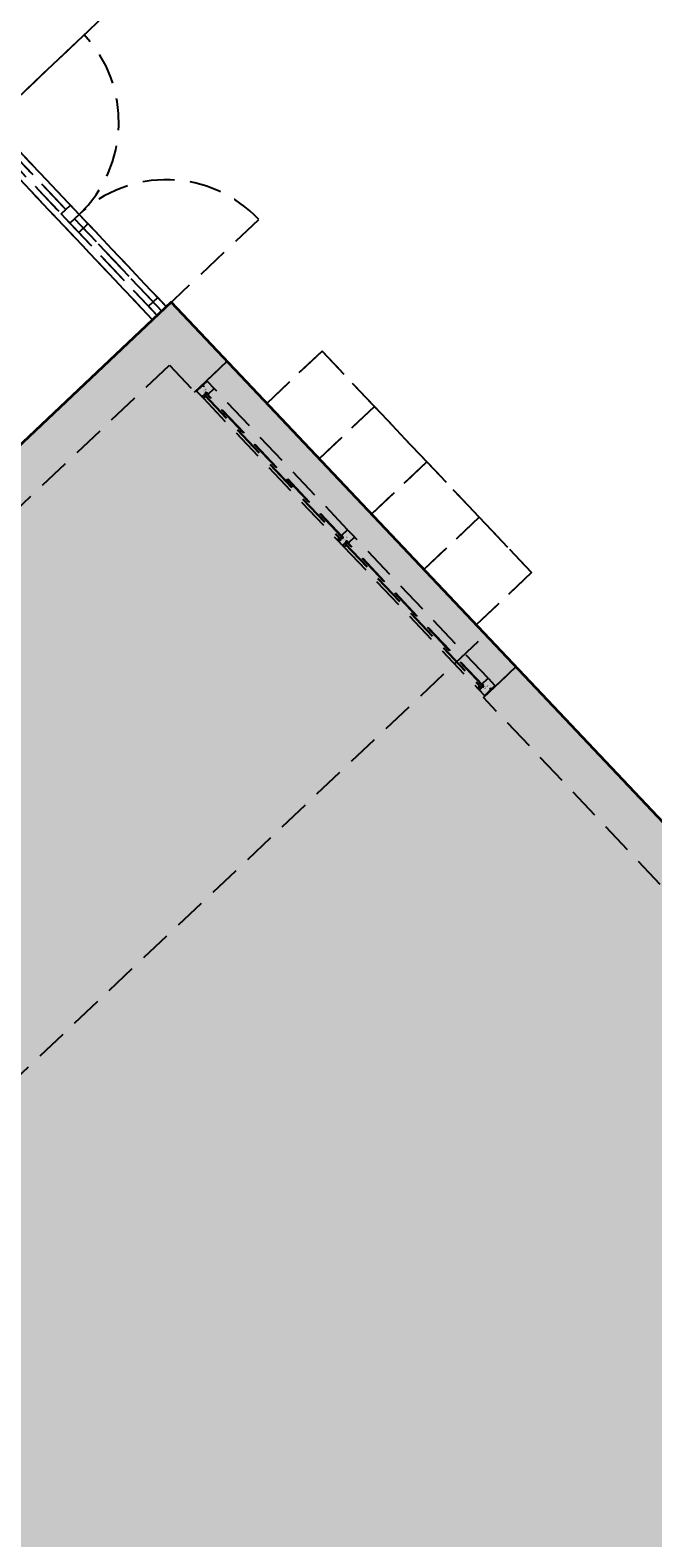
# Model space of a CAD drawing. Header units: metres. Extents: x 104098 to 104607, y 427853 to 428230.
# Tile 46 of 147: x 104254 to 104259, y 428119 to 428131. Entities that reach past the tile are written whole.
import ezdxf

# ---------------------------------------------------------------- set-up
doc = ezdxf.new("R2010")
doc.units = ezdxf.units.M
doc.linetypes.add('DASHED2', pattern=[0.375, 0.25, -0.125])
doc.layers.add('N-WE-OG-BEBOUWING-G_School', color=7, linetype='Continuous', lineweight=35)
doc.layers.add('N-WE-VH-VERHARDING-AP_BEBOUWING', color=7, linetype='Continuous', true_color=0xcfcfcf)
doc.styles.add('1_020-25', font='arial.ttf', dxfattribs={"height": 100})

# ---------------------------------------------------------------- blocks, each defined once
blk = doc.blocks.new('school2')
at = {"color": 252, "linetype": 'DASHED2'}
for p, q in [((107978.478, 456622.776), (107978.478, 456632.476)), ((107978.528, 456632.426), (107978.528, 456622.776)), ((107978.578, 456622.776), (107978.578, 456632.376)), ((107978.628, 456622.776), (107978.628, 456632.326)), ((107978.478, 456629.178), (107978.478, 456622.776)), ((107954.478, 456624.776), (107986.828, 456624.776)), ((107978.528, 456622.776), (107978.528, 456624.776)), ((107978.628, 456624.776), (107978.628, 456622.776)), ((107978.628, 456624.776), (107979.628, 456624.776)), ((107978.678, 456624.776), (107986.828, 456624.776)), ((107978.578, 456623.876), (107978.578, 456624.676)), ((107978.528, 456623.776), (107978.528, 456623.876)), ((107978.528, 456623.876), (107978.628, 456623.876)), ((107978.628, 456623.876), (107978.628, 456623.776)), ((107978.628, 456623.776), (107978.528, 456623.776)), ((107978.528, 456623.676), (107978.528, 456623.776)), ((107978.528, 456623.776), (107978.628, 456623.776)), ((107978.628, 456623.776), (107978.628, 456623.676)), ((107978.628, 456623.676), (107978.528, 456623.676)), ((107978.578, 456622.876), (107978.578, 456623.676)), ((107978.528, 456622.776), (107978.528, 456622.876)), ((107978.528, 456622.876), (107978.628, 456622.876)), ((107978.628, 456622.876), (107978.628, 456622.776)), ((107978.478, 456622.776), (107950.874, 456622.776)), ((107978.678, 456622.776), (107955.478, 456622.776)), ((107978.678, 456622.776), (107955.478, 456622.776)), ((107978.678, 456622.776), (107955.478, 456622.776)), ((107978.678, 456622.776), (107955.478, 456622.776)), ((107955.478, 456622.776), (107978.678, 456622.776)), ((107978.678, 456622.776), (107955.678, 456622.776)), ((107978.678, 456622.776), (107955.678, 456622.776)), ((107978.678, 456622.776), (107976.578, 456622.776)), ((107978.678, 456622.776), (107978.478, 456622.776)), ((107978.528, 456622.776), (107978.628, 456622.776)), ((107978.628, 456622.776), (107978.528, 456622.776)), ((107978.628, 456622.776), (107978.528, 456622.776)), ((107978.628, 456622.776), (107979.628, 456622.776)), ((107978.678, 456615.276), (107978.678, 456622.776)), ((107978.678, 456615.276), (107978.678, 456622.776)), ((107978.678, 456615.276), (107978.678, 456622.776)), ((107978.678, 456615.276), (107978.678, 456622.776)), ((107978.678, 456615.276), (107978.678, 456622.776)), ((107978.678, 456615.276), (107978.678, 456622.776)), ((107978.678, 456615.276), (107978.678, 456622.776)), ((107978.678, 456622.776), (107978.678, 456615.276)), ((107978.678, 456622.136), (107978.678, 456622.776)), ((107976.578, 456622.426), (107978.328, 456622.426)), ((107978.328, 456622.426), (107978.328, 456622.136)), ((107978.328, 456622.136), (107978.678, 456622.136)), ((107978.344, 456622.072), (107978.344, 456622.128)), ((107978.344, 456622.066), (107978.344, 456622.057)), ((107978.344, 456622.053), (107978.344, 456620.519)), ((107978.346, 456622.054), (107978.362, 456622.051)), ((107978.347, 456622.131), (107978.406, 456622.131)), ((107978.366, 456622.069), (107978.347, 456622.069)), ((107978.352, 456622.069), (107978.347, 456622.069)), ((107978.356, 456622.069), (107978.352, 456622.069)), ((107978.381, 456622.069), (107978.356, 456622.069)), ((107978.362, 456622.051), (107978.362, 456622.055)), ((107978.362, 456622.055), (107978.366, 456622.055)), ((107978.366, 456622.055), (107978.366, 456622.069)), ((107978.366, 456622.065), (107978.366, 456620.507)), ((107978.39, 456622.065), (107978.366, 456622.065)), ((107978.366, 456622.065), (107978.37, 456622.065)), ((107978.37, 456622.065), (107978.37, 456620.507)), ((107978.385, 456622.058), (107978.37, 456622.058)), ((107978.37, 456622.058), (107978.385, 456622.058)), ((107978.385, 456622.058), (107978.385, 456622.065)), ((107978.385, 456620.514), (107978.385, 456622.058)), ((107978.39, 456620.507), (107978.39, 456622.065)), ((107978.39, 456622.065), (107978.394, 456622.065)), ((107978.39, 456622.056), (107978.39, 456622.065)), ((107978.394, 456622.056), (107978.39, 456622.056)), ((107978.394, 456622.069), (107978.392, 456622.069)), ((107978.394, 456622.053), (107978.394, 456622.069)), ((107978.394, 456622.065), (107978.394, 456622.056)), ((107978.395, 456622.051), (107978.394, 456622.053)), ((107978.455, 456622.051), (107978.395, 456622.051)), ((107978.408, 456622.13), (107978.408, 456622.121)), ((107978.408, 456622.121), (107978.418, 456622.121)), ((107978.418, 456622.121), (107978.418, 456622.13)), ((107978.42, 456622.131), (107978.455, 456622.131)), ((107978.455, 456622.131), (107978.455, 456622.131)), ((107978.455, 456622.131), (107978.455, 456622.131)), ((107978.455, 456622.131), (107978.455, 456622.131)), ((107978.455, 456622.131), (107978.455, 456622.131)), ((107978.455, 456622.131), (107978.455, 456622.131)), ((107978.455, 456622.131), (107978.455, 456622.131)), ((107978.678, 456622.136), (107978.458, 456622.136)), ((107978.458, 456622.128), (107978.458, 456622.054)), ((107978.458, 456620.521), (107978.458, 456622.051)), ((107978.678, 456618.826), (107978.678, 456622.136)), ((107979.278, 456621.681), (107978.678, 456621.681)), ((107978.678, 456621.681), (107978.678, 456621.081)), ((107978.678, 456621.681), (107979.278, 456621.681)), ((107978.678, 456619.281), (107978.678, 456621.681)), ((107978.678, 456621.681), (107979.278, 456621.681)), ((107978.678, 456619.281), (107978.678, 456621.681)), ((107979.278, 456621.081), (107979.278, 456621.681)), ((107979.278, 456621.681), (107979.278, 456619.281)), ((107979.278, 456621.681), (107979.278, 456619.281)), ((107978.678, 456621.081), (107979.278, 456621.081)), ((107979.278, 456621.081), (107978.678, 456621.081)), ((107978.678, 456621.081), (107978.678, 456620.481)), ((107979.278, 456620.481), (107979.278, 456621.081)), ((107978.344, 456620.506), (107978.344, 456620.515)), ((107978.344, 456620.462), (107978.344, 456620.5)), ((107978.346, 456620.518), (107978.362, 456620.521)), ((107978.366, 456620.503), (107978.347, 456620.503)), ((107978.347, 456620.503), (107978.352, 456620.503)), ((107978.352, 456620.503), (107978.352, 456620.503)), ((107978.352, 456620.503), (107978.356, 456620.503)), ((107978.356, 456620.503), (107978.356, 456620.503)), ((107978.356, 456620.503), (107978.381, 456620.503)), ((107978.362, 456620.521), (107978.362, 456620.517)), ((107978.362, 456620.517), (107978.366, 456620.517)), ((107978.366, 456620.517), (107978.366, 456620.503)), ((107978.366, 456620.507), (107978.39, 456620.507)), ((107978.385, 456620.514), (107978.37, 456620.514)), ((107978.37, 456620.514), (107978.385, 456620.514)), ((107978.37, 456620.507), (107978.385, 456620.507)), ((107978.385, 456620.507), (107978.385, 456620.514)), ((107978.394, 456620.516), (107978.39, 456620.516)), ((107978.39, 456620.516), (107978.39, 456620.507)), ((107978.39, 456620.507), (107978.394, 456620.507)), ((107978.392, 456620.503), (107978.394, 456620.503)), ((107978.394, 456620.52), (107978.395, 456620.521)), ((107978.394, 456620.503), (107978.394, 456620.52)), ((107978.394, 456620.507), (107978.394, 456620.516)), ((107978.395, 456620.521), (107978.455, 456620.521)), ((107978.458, 456620.518), (107978.458, 456620.444)), ((107978.344, 456620.456), (107978.344, 456620.447)), ((107978.344, 456620.443), (107978.344, 456618.909)), ((107978.346, 456620.444), (107978.362, 456620.441)), ((107978.366, 456620.459), (107978.347, 456620.459)), ((107978.352, 456620.459), (107978.347, 456620.459)), ((107978.352, 456620.459), (107978.352, 456620.459)), ((107978.356, 456620.459), (107978.352, 456620.459)), ((107978.381, 456620.459), (107978.356, 456620.459)), ((107978.362, 456620.441), (107978.362, 456620.445)), ((107978.362, 456620.445), (107978.366, 456620.445)), ((107978.366, 456620.445), (107978.366, 456620.459)), ((107978.366, 456620.455), (107978.366, 456618.897)), ((107978.39, 456620.455), (107978.366, 456620.455)), ((107978.366, 456620.455), (107978.37, 456620.455)), ((107978.37, 456620.455), (107978.37, 456618.897)), ((107978.385, 456620.448), (107978.37, 456620.448)), ((107978.37, 456620.448), (107978.385, 456620.448)), ((107978.385, 456620.448), (107978.385, 456620.455)), ((107978.385, 456618.904), (107978.385, 456620.448)), ((107978.39, 456620.455), (107978.394, 456620.455)), ((107978.39, 456620.446), (107978.39, 456620.455)), ((107978.39, 456618.897), (107978.39, 456620.455)), ((107978.394, 456620.446), (107978.39, 456620.446)), ((107978.394, 456620.459), (107978.392, 456620.459)), ((107978.394, 456620.443), (107978.394, 456620.459)), ((107978.394, 456620.455), (107978.394, 456620.446)), ((107978.395, 456620.441), (107978.394, 456620.443)), ((107978.455, 456620.441), (107978.395, 456620.441)), ((107978.458, 456618.911), (107978.458, 456620.441)), ((107978.678, 456620.481), (107979.278, 456620.481)), ((107979.278, 456620.481), (107978.678, 456620.481)), ((107978.678, 456620.481), (107978.678, 456619.881)), ((107979.278, 456619.881), (107979.278, 456620.481)), ((107978.678, 456619.881), (107979.278, 456619.881)), ((107979.278, 456619.881), (107978.678, 456619.881)), ((107978.678, 456619.881), (107978.678, 456619.281)), ((107979.278, 456619.281), (107979.278, 456619.881)), ((107978.678, 456619.281), (107979.278, 456619.281)), ((107979.278, 456619.281), (107978.678, 456619.281)), ((107979.278, 456619.281), (107978.678, 456619.281)), ((107955.478, 456619.176), (107978.678, 456619.176)), ((107978.328, 456614.926), (107978.328, 456618.826)), ((107978.328, 456618.826), (107978.678, 456618.826)), ((107978.344, 456618.896), (107978.344, 456618.905)), ((107978.344, 456618.834), (107978.344, 456618.89)), ((107978.346, 456618.908), (107978.362, 456618.911)), ((107978.366, 456618.893), (107978.347, 456618.893)), ((107978.347, 456618.893), (107978.352, 456618.893)), ((107978.406, 456618.831), (107978.347, 456618.831)), ((107978.352, 456618.893), (107978.356, 456618.893)), ((107978.356, 456618.893), (107978.381, 456618.893)), ((107978.362, 456618.911), (107978.362, 456618.907)), ((107978.362, 456618.907), (107978.366, 456618.907)), ((107978.366, 456618.907), (107978.366, 456618.893)), ((107978.366, 456618.897), (107978.39, 456618.897)), ((107978.385, 456618.904), (107978.37, 456618.904)), ((107978.37, 456618.904), (107978.385, 456618.904)), ((107978.37, 456618.897), (107978.385, 456618.897)), ((107978.385, 456618.897), (107978.385, 456618.904)), ((107978.394, 456618.906), (107978.39, 456618.906)), ((107978.39, 456618.906), (107978.39, 456618.897)), ((107978.39, 456618.897), (107978.394, 456618.897)), ((107978.392, 456618.893), (107978.394, 456618.893)), ((107978.394, 456618.91), (107978.395, 456618.911)), ((107978.394, 456618.893), (107978.394, 456618.91)), ((107978.394, 456618.897), (107978.394, 456618.906)), ((107978.395, 456618.911), (107978.455, 456618.911)), ((107978.418, 456618.841), (107978.408, 456618.841)), ((107978.408, 456618.841), (107978.408, 456618.833)), ((107978.418, 456618.833), (107978.418, 456618.841)), ((107978.455, 456618.831), (107978.42, 456618.831)), ((107978.455, 456618.831), (107978.455, 456618.831)), ((107978.455, 456618.831), (107978.455, 456618.831)), ((107978.455, 456618.831), (107978.455, 456618.831)), ((107978.455, 456618.831), (107978.455, 456618.831)), ((107978.455, 456618.831), (107978.455, 456618.831)), ((107978.455, 456618.831), (107978.455, 456618.831)), ((107978.458, 456618.908), (107978.458, 456618.834)), ((107978.458, 456618.826), (107978.678, 456618.826)), ((107978.678, 456618.826), (107978.678, 456614.926))]:
    blk.add_line(p, q, dxfattribs=at)
for centre, radius, start, end in [((107963.176, 457111.127), 478.542, 270.12847, 276.22859), ((107963.176, 457111.127), 478.542, 270.12847, 276.22859), ((107963.176, 457111.127), 478.643, 270.12847, 276.22731), ((107963.176, 457111.127), 478.542, 270.12847, 273.55926), ((107963.176, 457111.127), 478.643, 270.12847, 273.55926), ((107963.176, 457111.127), 478.643, 270.12847, 273.55926), ((107963.176, 457111.127), 478.643, 270.12847, 273.55926), ((107963.176, 457111.127), 480.893, 270.12847, 276.19862), ((107978.628, 456624.776), 1, 270, 0), ((107978.628, 456622.776), 1, 0, 90), ((107978.347, 456622.128), 0.003, 90, 180), ((107978.347, 456622.072), 0.003, 180, 270), ((107978.347, 456622.066), 0.003, 90, 180), ((107978.347, 456622.057), 0.003, 180, 255.1242), ((107978.356, 456622.042), 0.0113, 31.5104, 60.0231), ((107978.386, 456622.069), 0.00515, 0, 180), ((107978.396, 456622.045), 0.00647, 93.5212, 153.9161), ((107978.406, 456622.13), 0.0015, 0, 90), ((107978.42, 456622.13), 0.0015, 90, 180), ((107978.455, 456622.128), 0.003, 0, 90), ((107978.455, 456622.054), 0.003, 270, 0), ((107978.347, 456620.515), 0.003, 104.8758, 180), ((107978.347, 456620.506), 0.003, 180, 270), ((107978.347, 456620.5), 0.003, 90, 180), ((107978.356, 456620.531), 0.0113, 299.9769, 328.4896), ((107978.386, 456620.503), 0.00515, 180, 0), ((107978.396, 456620.528), 0.00647, 206.0839, 266.4788), ((107978.455, 456620.518), 0.003, 0, 90), ((107978.347, 456620.462), 0.003, 180, 270), ((107978.347, 456620.456), 0.003, 90, 180), ((107978.347, 456620.447), 0.003, 180, 255.1242), ((107978.356, 456620.432), 0.0113, 31.5104, 60.0231), ((107978.386, 456620.459), 0.00515, 0, 180), ((107978.396, 456620.435), 0.00647, 93.5212, 153.9161), ((107978.455, 456620.444), 0.003, 270, 0), ((107978.347, 456618.905), 0.003, 104.8758, 180), ((107978.347, 456618.896), 0.003, 180, 270), ((107978.347, 456618.89), 0.003, 90, 180), ((107978.347, 456618.834), 0.003, 180, 270), ((107978.356, 456618.921), 0.0113, 299.9769, 328.4896), ((107978.386, 456618.893), 0.00515, 180, 0), ((107978.396, 456618.918), 0.00647, 206.0839, 266.4788), ((107978.406, 456618.833), 0.0015, 270, 0), ((107978.42, 456618.833), 0.0015, 180, 270), ((107978.455, 456618.908), 0.003, 0, 90), ((107978.455, 456618.834), 0.003, 270, 360)]:
    blk.add_arc(centre, radius, start, end, dxfattribs=at)
at = {"color": 252, "linetype": 'DASHED2', "style": '1_020-25'}
for p in [(107978.419, 456622.095), (107978.419, 456620.485), (107978.419, 456618.875)]:
    blk.add_text('80x114', height=0.008, rotation=180, dxfattribs=at).set_placement(p)

msp = doc.modelspace()

# ---------------------------------------------------------------- hatches: boundary and pattern name
at = {"layer": 'N-WE-VH-VERHARDING-AP_BEBOUWING'}
h = msp.add_hatch(color=256, dxfattribs=at)
h.dxf.hatch_style = 1
h.paths.add_polyline_path([(104238.431, 428112.824), (104250.593, 428099.965), (104267.448, 428115.906), (104271.571, 428111.547), (104277.238, 428116.907), (104278.269, 428115.817), (104295.124, 428131.758), (104281.931, 428145.708), (104265.076, 428129.766), (104266.106, 428128.676), (104260.439, 428123.317), (104255.286, 428128.766)])

# ---------------------------------------------------------------- linework, layer by layer
at = {"layer": 'N-WE-OG-BEBOUWING-G_School'}
msp.add_lwpolyline([(104238.431, 428112.824), (104250.593, 428099.965), (104267.448, 428115.906), (104271.571, 428111.547), (104277.238, 428116.907), (104278.269, 428115.817), (104295.124, 428131.758), (104281.931, 428145.708), (104265.076, 428129.766), (104266.106, 428128.676), (104260.439, 428123.317), (104255.286, 428128.766)], close=True, dxfattribs=at)

# ---------------------------------------------------------------- block references
at = {"rotation": 43.40342385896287}
msp.add_blockref('school2', (339564.779, 22181.482), dxfattribs=at)

doc.saveas('drawing.dxf')
